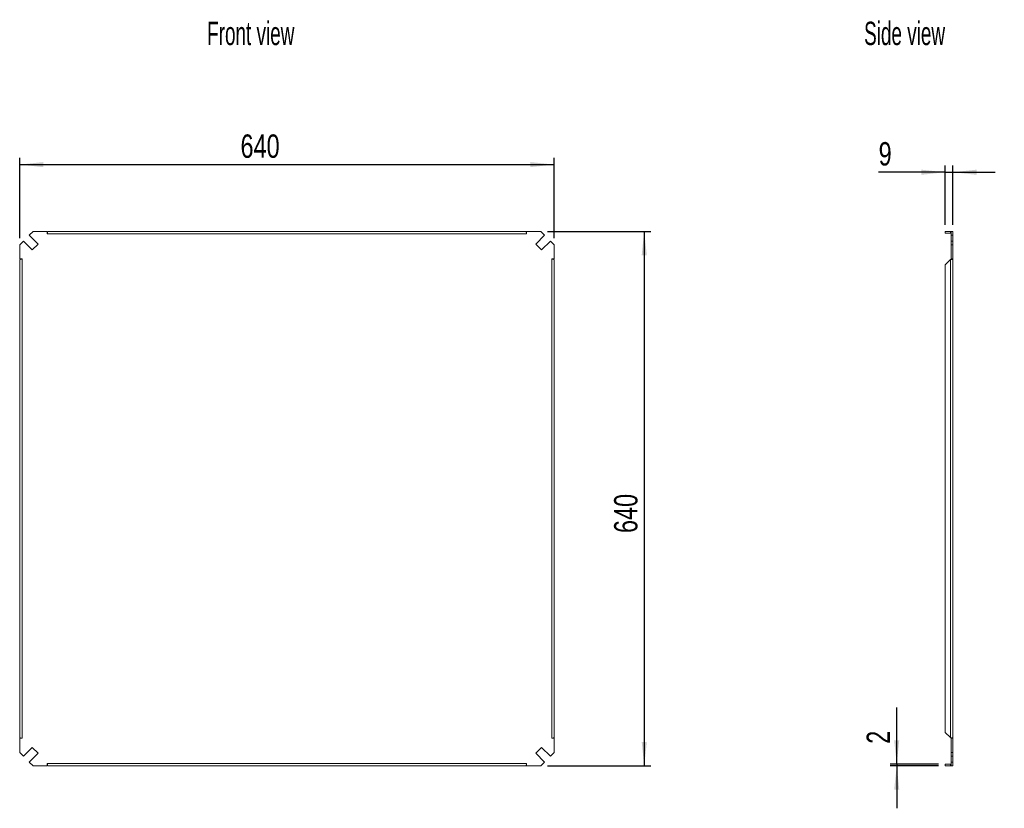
# Model space of a CAD drawing. Header units: millimetres. Extents: x 556 to 1735, y 535 to 1480.
import ezdxf

# ---------------------------------------------------------------- set-up
doc = ezdxf.new("R2010")
doc.units = ezdxf.units.MM
doc.header["$LTSCALE"] = 8
doc.layers.add('FORMAT', color=7, linetype='Continuous')
doc.styles.add('SLDTEXTSTYLE0', font='TXT', dxfattribs={"width": 0.605})
doc.styles.add('SLDTEXTSTYLE1', font='TXT', dxfattribs={"width": 0.75})
doc.dimstyles.new('SLDDIMSTYLE0', dxfattribs={"dimtxt": 28, "dimasz": 28.448, "dimexe": 0, "dimexo": 0.0625, "dimgap": 7, "dimtad": 1, "dimrnd": 1e-09, "dimzin": 12, "dimdsep": 46, "dimtxsty": 'SLDTEXTSTYLE1', "dimsah": 1, "dimcen": 0.09, "dimadec": 0, "dimazin": 3, "dimtfac": 1, "dimtofl": 0, "dimtmove": 0, "dimatfit": 3, "dimfxl": 1, "dimfrac": 2, "dimtolj": 1, "dimtzin": 12, "dimarcsym": 0})
doc.dimstyles.new('SLDDIMSTYLE1', dxfattribs={"dimtxt": 28, "dimasz": 28.448, "dimexe": 0, "dimexo": 0.0625, "dimgap": 7, "dimtad": 1, "dimrnd": 1e-09, "dimzin": 12, "dimdsep": 46, "dimtxsty": 'SLDTEXTSTYLE1', "dimsah": 1, "dimcen": 0.09, "dimadec": 0, "dimazin": 3, "dimtfac": 1, "dimtmove": 0, "dimatfit": 0, "dimfxl": 1, "dimfrac": 2, "dimtolj": 1, "dimtzin": 12, "dimarcsym": 0})

# ---------------------------------------------------------------- blocks, each defined once
blk = doc.blocks.new('*D1')
at = {"layer": 'FORMAT'}
for p, q in [((556, 1218.1), (556, 1314.1)), ((1196, 1218.1), (1196, 1314.1)), ((556, 1306.1), (1196, 1306.1))]:
    blk.add_line(p, q, dxfattribs=at)
for points in [[(556, 1306.1), (584.4, 1303), (584.4, 1309.1)], [(1196, 1306.1), (1167.5, 1309.1), (1167.5, 1303)]]:
    blk.add_solid(points, dxfattribs=at)
at = {"layer": 'FORMAT', "insert": (820.4, 1342.2, 2.6), "char_height": 28, "attachment_point": 1, "style": 'SLDTEXTSTYLE1'}
blk.add_mtext('640', dxfattribs=at)
blk = doc.blocks.new('*D2')
at = {"layer": 'FORMAT'}
for p, q in [((1188, 1226.1), (1311.8, 1226.1)), ((1303.8, 1226.1), (1303.8, 586.1)), ((1188, 586.1), (1311.8, 586.1))]:
    blk.add_line(p, q, dxfattribs=at)
for points in [[(1303.8, 1226.1), (1300.8, 1197.6), (1306.9, 1197.6)], [(1303.8, 586.1), (1306.9, 614.5), (1300.8, 614.5)]]:
    blk.add_solid(points, dxfattribs=at)
at = {"layer": 'FORMAT', "insert": (1267.7, 864.9, 2.6), "char_height": 28, "attachment_point": 1, "rotation": 90, "style": 'SLDTEXTSTYLE1'}
blk.add_mtext('640', dxfattribs=at)
blk = doc.blocks.new('*D3')
at = {"layer": 'FORMAT'}
for p, q in [((1664.2, 1234.1), (1664.2, 1304.9)), ((1673.2, 1234.1), (1673.2, 1304.9)), ((1664.2, 1296.9), (1584.5, 1296.9)), ((1664.2, 1296.9), (1673.2, 1296.9)), ((1673.2, 1296.9), (1724, 1296.9))]:
    blk.add_line(p, q, dxfattribs=at)
for points in [[(1664.2, 1296.9), (1635.8, 1300), (1635.8, 1293.9)], [(1673.2, 1296.9), (1701.7, 1293.9), (1701.7, 1300)]]:
    blk.add_solid(points, dxfattribs=at)
at = {"layer": 'FORMAT', "insert": (1584.5, 1333, 320.1), "char_height": 28, "attachment_point": 1, "style": 'SLDTEXTSTYLE1'}
blk.add_mtext('9', dxfattribs=at)
blk = doc.blocks.new('*D4')
at = {"layer": 'FORMAT'}
for p, q in [((1606.2, 588.1), (1606.2, 655.9)), ((1656.2, 588.1), (1598.2, 588.1)), ((1656.2, 586.1), (1598.2, 586.1)), ((1606.2, 588.1), (1606.2, 586.1)), ((1606.2, 586.1), (1606.2, 535.3))]:
    blk.add_line(p, q, dxfattribs=at)
for points in [[(1606.2, 588.1), (1609.2, 616.5), (1603.1, 616.5)], [(1606.2, 586.1), (1603.1, 557.6), (1609.2, 557.6)]]:
    blk.add_solid(points, dxfattribs=at)
at = {"layer": 'FORMAT', "insert": (1570.1, 612.5, 320.1), "char_height": 28, "attachment_point": 1, "rotation": 90, "style": 'SLDTEXTSTYLE1'}
blk.add_mtext('2', dxfattribs=at)

msp = doc.modelspace()

# ---------------------------------------------------------------- linework, layer by layer
at = {"color": 7, "linetype": 'Continuous', "lineweight": 0}
for p, q in [((560.439, 1214.529), (555.974, 1210.064)), ((571.045, 1203.922), (560.439, 1214.529)), ((571.974, 1226.064), (567.51, 1221.6)), ((567.51, 1221.6), (578.117, 1210.993)), ((588.974, 1226.064), (571.974, 1226.064)), ((588.974, 1226.064), (588.974, 1223.264)), ((1162.974, 1223.264), (588.974, 1223.264)), ((1162.174, 1226.064), (589.774, 1226.064)), ((1162.974, 1223.264), (1162.974, 1226.064)), ((1179.974, 1226.064), (1162.974, 1226.064)), ((1173.832, 1210.993), (1184.439, 1221.6)), ((1184.439, 1221.6), (1179.974, 1226.064)), ((1191.51, 1214.529), (1180.903, 1203.922)), ((1195.974, 1210.064), (1191.51, 1214.529)), ((1664.243, 1226.064), (1664.243, 1224.064)), ((1664.243, 1226.064), (1670.443, 1226.064)), ((1664.243, 1224.064), (1670.443, 1224.064)), ((1670.443, 1224.064), (1670.443, 1226.064)), ((1673.243, 1226.064), (1671.243, 1226.064)), ((1671.243, 1226.064), (1671.243, 1221.6)), ((1673.243, 1221.6), (1671.243, 1221.6)), ((1671.243, 1221.6), (1671.243, 1214.529)), ((1673.243, 1214.529), (1671.243, 1214.529)), ((1671.243, 1214.529), (1671.243, 1210.064)), ((1673.243, 1226.064), (1673.243, 1221.6)), ((1673.243, 1221.6), (1673.243, 1214.529)), ((1673.243, 1214.529), (1673.243, 1210.064)), ((555.974, 1210.064), (555.974, 1193.064)), ((578.117, 1210.993), (571.045, 1203.922)), ((1180.903, 1203.922), (1173.832, 1210.993)), ((1195.974, 1193.064), (1195.974, 1210.064)), ((1673.243, 1210.064), (1671.243, 1210.064)), ((1671.243, 1210.064), (1671.243, 1193.064)), ((1673.243, 1210.064), (1673.243, 1193.064)), ((558.774, 1193.064), (555.974, 1193.064)), ((555.974, 619.864), (555.974, 1192.264)), ((558.774, 1193.064), (558.774, 619.064)), ((1195.974, 1193.064), (1193.174, 1193.064)), ((1193.174, 619.064), (1193.174, 1193.064)), ((1195.974, 1192.264), (1195.974, 619.864)), ((1670.443, 1192.264), (1664.243, 1186.064)), ((1670.443, 619.864), (1670.443, 1192.264)), ((1671.243, 1193.064), (1673.243, 1193.064)), ((1673.243, 1193.064), (1673.243, 619.064)), ((1664.243, 1186.064), (1664.243, 626.064)), ((1664.243, 626.064), (1670.443, 619.864)), ((555.974, 619.064), (558.774, 619.064)), ((555.974, 619.064), (555.974, 602.064)), ((1193.174, 619.064), (1195.974, 619.064)), ((1195.974, 602.064), (1195.974, 619.064)), ((1671.243, 619.064), (1671.243, 602.064)), ((1671.243, 619.064), (1673.243, 619.064)), ((1673.243, 619.064), (1673.243, 602.064)), ((555.974, 602.064), (560.439, 597.6)), ((560.439, 597.6), (571.045, 608.206)), ((571.045, 608.206), (578.117, 601.135)), ((1173.832, 601.135), (1180.903, 608.206)), ((1180.903, 608.206), (1191.51, 597.6)), ((1191.51, 597.6), (1195.974, 602.064)), ((1673.243, 602.064), (1671.243, 602.064)), ((1671.243, 602.064), (1671.243, 597.6)), ((1673.243, 602.064), (1673.243, 597.6)), ((578.117, 601.135), (567.51, 590.529)), ((567.51, 590.529), (571.974, 586.064)), ((1184.439, 590.529), (1173.832, 601.135)), ((1179.974, 586.064), (1184.439, 590.529)), ((1673.243, 597.6), (1671.243, 597.6)), ((1671.243, 597.6), (1671.243, 590.529)), ((1673.243, 590.529), (1671.243, 590.529)), ((1671.243, 590.529), (1671.243, 586.064)), ((1673.243, 597.6), (1673.243, 590.529)), ((1673.243, 590.529), (1673.243, 586.064)), ((571.974, 586.064), (588.974, 586.064)), ((588.974, 588.864), (1162.974, 588.864)), ((588.974, 588.864), (588.974, 586.064)), ((1162.174, 586.064), (589.774, 586.064)), ((1162.974, 586.064), (1162.974, 588.864)), ((1162.974, 586.064), (1179.974, 586.064)), ((1664.243, 586.064), (1664.243, 588.064)), ((1670.443, 588.064), (1664.243, 588.064)), ((1670.443, 586.064), (1664.243, 586.064)), ((1670.443, 588.064), (1670.443, 586.064)), ((1670.443, 586.064), (1671.315, 586.224)), ((1673.243, 586.064), (1671.243, 586.064))]:
    msp.add_line(p, q, dxfattribs=at)
for points, knots in [([(588.974, 1223.264), (589.008, 1223.449), (589.041, 1223.631), (589.107, 1223.988), (589.141, 1224.164), (589.208, 1224.505), (589.241, 1224.666), (589.307, 1224.969), (589.341, 1225.113), (589.407, 1225.372), (589.44, 1225.488), (589.507, 1225.692), (589.541, 1225.78), (589.64, 1225.99), (589.707, 1226.064), (589.774, 1226.064)], [0, 0, 0, 0, 0.125, 0.125, 0.25, 0.25, 0.375, 0.375, 0.5, 0.5, 0.625, 0.625, 0.75, 0.75, 1, 1, 1, 1]), ([(1162.174, 1226.064), (1162.208, 1226.064), (1162.241, 1226.046), (1162.307, 1225.975), (1162.341, 1225.922), (1162.408, 1225.781), (1162.441, 1225.695), (1162.507, 1225.492), (1162.541, 1225.374), (1162.607, 1225.116), (1162.64, 1224.975), (1162.707, 1224.67), (1162.741, 1224.506), (1162.84, 1224.001), (1162.907, 1223.634), (1162.974, 1223.264)], [0, 0, 0, 0, 0.125, 0.125, 0.25, 0.25, 0.375, 0.375, 0.5, 0.5, 0.625, 0.625, 0.75, 0.75, 1, 1, 1, 1]), ([(1671.258, 1225.904), (1671.155, 1225.948), (1670.896, 1226.058), (1670.613, 1226.062), (1670.443, 1226.064)], [0, 0, 0, 0, 0.39881028, 1, 1, 1, 1]), ([(1671.243, 1223.264), (1671.243, 1223.37), (1671.223, 1223.472), (1671.142, 1223.667), (1671.084, 1223.755), (1670.861, 1223.978), (1670.654, 1224.064), (1670.443, 1224.064)], [0, 0, 0, 0, 0.25, 0.25, 0.5, 0.5, 1, 1, 1, 1]), ([(555.974, 1192.264), (555.974, 1192.298), (555.993, 1192.331), (556.063, 1192.397), (556.117, 1192.43), (556.257, 1192.497), (556.344, 1192.53), (556.546, 1192.597), (556.664, 1192.631), (556.923, 1192.697), (557.064, 1192.73), (557.368, 1192.797), (557.532, 1192.83), (558.038, 1192.93), (558.405, 1192.997), (558.774, 1193.064)], [0, 0, 0, 0, 0.125, 0.125, 0.25, 0.25, 0.375, 0.375, 0.5, 0.5, 0.625, 0.625, 0.75, 0.75, 1, 1, 1, 1]), ([(1193.174, 1193.064), (1193.359, 1193.03), (1193.541, 1192.997), (1193.898, 1192.931), (1194.075, 1192.898), (1194.415, 1192.831), (1194.576, 1192.798), (1194.88, 1192.731), (1195.024, 1192.698), (1195.283, 1192.631), (1195.399, 1192.598), (1195.603, 1192.531), (1195.69, 1192.498), (1195.9, 1192.398), (1195.974, 1192.331), (1195.974, 1192.264)], [0, 0, 0, 0, 0.125, 0.125, 0.25, 0.25, 0.375, 0.375, 0.5, 0.5, 0.625, 0.625, 0.75, 0.75, 1, 1, 1, 1]), ([(1670.443, 1192.264), (1670.628, 1192.298), (1670.81, 1192.331), (1671.167, 1192.397), (1671.343, 1192.43), (1671.684, 1192.497), (1671.845, 1192.53), (1672.148, 1192.597), (1672.292, 1192.631), (1672.551, 1192.697), (1672.667, 1192.73), (1672.871, 1192.797), (1672.959, 1192.83), (1673.169, 1192.93), (1673.243, 1192.997), (1673.243, 1193.064)], [0, 0, 0, 0, 0.125, 0.125, 0.25, 0.25, 0.375, 0.375, 0.5, 0.5, 0.625, 0.625, 0.75, 0.75, 1, 1, 1, 1]), ([(1670.443, 1192.264), (1670.549, 1192.331), (1670.651, 1192.397), (1670.846, 1192.53), (1670.934, 1192.597), (1671.157, 1192.797), (1671.243, 1192.929), (1671.243, 1193.064)], [0, 0, 0, 0, 0.25, 0.25, 0.5, 0.5, 1, 1, 1, 1]), ([(558.774, 619.064), (558.589, 619.098), (558.408, 619.131), (558.051, 619.197), (557.874, 619.23), (557.534, 619.297), (557.373, 619.33), (557.069, 619.397), (556.925, 619.431), (556.666, 619.497), (556.55, 619.53), (556.346, 619.597), (556.258, 619.63), (556.048, 619.73), (555.974, 619.797), (555.974, 619.864)], [0, 0, 0, 0, 0.125, 0.125, 0.25, 0.25, 0.375, 0.375, 0.5, 0.5, 0.625, 0.625, 0.75, 0.75, 1, 1, 1, 1]), ([(1195.974, 619.864), (1195.974, 619.83), (1195.956, 619.797), (1195.885, 619.731), (1195.832, 619.698), (1195.691, 619.631), (1195.605, 619.598), (1195.403, 619.531), (1195.285, 619.498), (1195.026, 619.431), (1194.885, 619.398), (1194.581, 619.331), (1194.417, 619.298), (1193.911, 619.198), (1193.544, 619.131), (1193.174, 619.064)], [0, 0, 0, 0, 0.125, 0.125, 0.25, 0.25, 0.375, 0.375, 0.5, 0.5, 0.625, 0.625, 0.75, 0.75, 1, 1, 1, 1]), ([(1673.243, 619.064), (1673.243, 619.098), (1673.225, 619.131), (1673.154, 619.197), (1673.101, 619.23), (1672.96, 619.297), (1672.874, 619.33), (1672.671, 619.397), (1672.553, 619.431), (1672.295, 619.497), (1672.154, 619.53), (1671.849, 619.597), (1671.685, 619.63), (1671.18, 619.73), (1670.813, 619.797), (1670.443, 619.864)], [0, 0, 0, 0, 0.125, 0.125, 0.25, 0.25, 0.375, 0.375, 0.5, 0.5, 0.625, 0.625, 0.75, 0.75, 1, 1, 1, 1]), ([(1671.243, 619.064), (1671.243, 619.131), (1671.223, 619.197), (1671.142, 619.33), (1671.084, 619.397), (1670.861, 619.597), (1670.654, 619.729), (1670.443, 619.864)], [0, 0, 0, 0, 0.25, 0.25, 0.5, 0.5, 1, 1, 1, 1]), ([(589.774, 586.064), (589.741, 586.064), (589.708, 586.082), (589.641, 586.153), (589.608, 586.206), (589.541, 586.347), (589.508, 586.433), (589.442, 586.636), (589.408, 586.754), (589.341, 587.013), (589.308, 587.153), (589.242, 587.458), (589.208, 587.622), (589.108, 588.127), (589.042, 588.494), (588.974, 588.864)], [0, 0, 0, 0, 0.125, 0.125, 0.25, 0.25, 0.375, 0.375, 0.5, 0.5, 0.625, 0.625, 0.75, 0.75, 1, 1, 1, 1]), ([(1162.974, 588.864), (1162.941, 588.679), (1162.908, 588.497), (1162.841, 588.14), (1162.808, 587.964), (1162.741, 587.623), (1162.708, 587.463), (1162.642, 587.159), (1162.608, 587.015), (1162.541, 586.756), (1162.508, 586.64), (1162.442, 586.436), (1162.408, 586.348), (1162.308, 586.138), (1162.242, 586.064), (1162.174, 586.064)], [0, 0, 0, 0, 0.125, 0.125, 0.25, 0.25, 0.375, 0.375, 0.5, 0.5, 0.625, 0.625, 0.75, 0.75, 1, 1, 1, 1]), ([(1670.443, 588.064), (1670.549, 588.064), (1670.651, 588.085), (1670.846, 588.165), (1670.934, 588.224), (1671.157, 588.446), (1671.243, 588.653), (1671.243, 588.864)], [0, 0, 0, 0, 0.25, 0.25, 0.5, 0.5, 1, 1, 1, 1])]:
    msp.add_open_spline(points, degree=3, knots=knots, dxfattribs=at)

# ---------------------------------------------------------------- texts
at = {"layer": 'FORMAT', "char_height": 28, "attachment_point": 1, "style": 'SLDTEXTSTYLE0'}
for s, insert in [('Front view', (780.436, 1477.191)), ('Side view', (1567.106, 1477.191))]:
    msp.add_mtext(s, dxfattribs=dict(at, insert=insert))

# ---------------------------------------------------------------- dimensions: what is measured, and where the dimension line sits
at = {"layer": 'FORMAT'}
for base, p1, p2, dimstyle, picture, middle in [((1195.974, 1306.064), (555.974, 1210.064), (1195.974, 1210.064), 'SLDDIMSTYLE0', '*D1', (862.767, 1306.064)), ((1673.243, 1296.913), (1664.243, 1226.064), (1673.243, 1226.064), 'SLDDIMSTYLE1', '*D3', (1606.199, 1296.913))]:
    dim = msp.add_linear_dim(base=base, p1=p1, p2=p2, dimstyle=dimstyle, dxfattribs=at)
    dim.commit()
    dim.dimension.update_dxf_attribs({"geometry": picture, "text_midpoint": middle, "dimtype": 160})
for base, p1, p2, dimstyle, picture, middle in [((1303.836, 586.064), (1179.974, 1226.064), (1179.974, 586.064), 'SLDDIMSTYLE0', '*D2', (1303.836, 907.314)), ((1606.165, 586.064), (1664.243, 588.064), (1664.243, 586.064), 'SLDDIMSTYLE1', '*D4', (1606.165, 634.191))]:
    dim = msp.add_linear_dim(base=base, p1=p1, p2=p2, angle=90, dimstyle=dimstyle, dxfattribs=at)
    dim.commit()
    dim.dimension.update_dxf_attribs({"geometry": picture, "text_midpoint": middle, "dimtype": 160})

doc.saveas('drawing.dxf')
